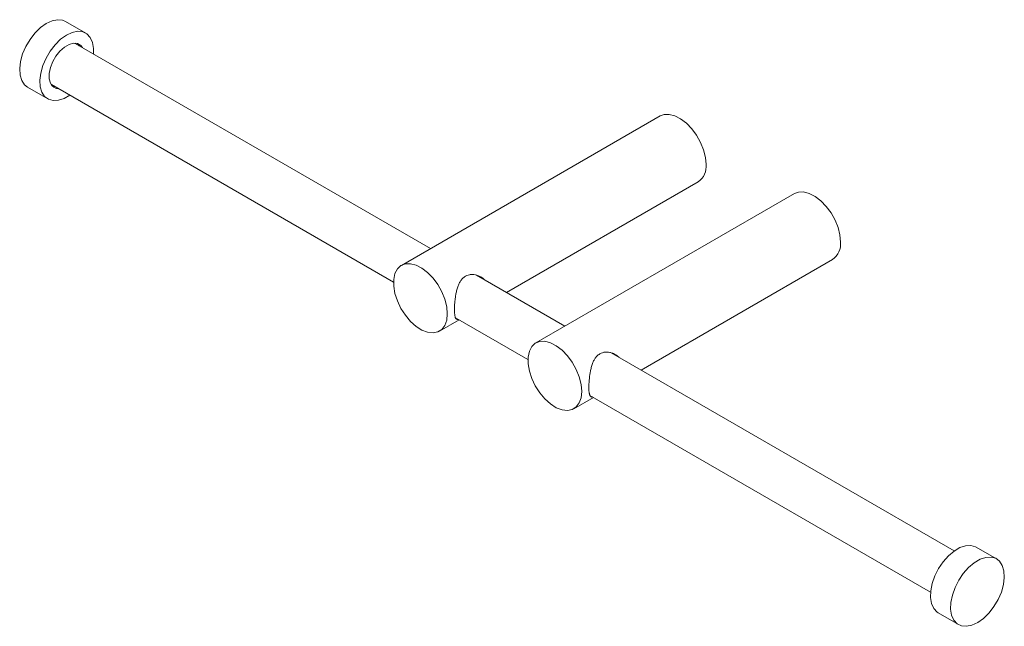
# Model space of a CAD drawing. Header units: millimetres. Extents: x -317 to 309, y 56 to 356.
# Tile 2 of 3: x 102 to 309, y 56 to 183. Entities that reach past the tile are written whole.
import ezdxf

# ---------------------------------------------------------------- set-up
doc = ezdxf.new("R2010")
doc.units = ezdxf.units.MM

msp = doc.modelspace()

# ---------------------------------------------------------------- linework, layer by layer
at = {"color": 7, "linetype": 'Continuous', "lineweight": 15}
for p, q in [((115.676, 180.359), (111.433, 182.808)), ((188.226, 135.013), (113.469, 178.169)), ((114.269, 177.707), (113.924, 178.14)), ((103.434, 168.951), (107.677, 166.502)), ((108.469, 169.508), (108.372, 169.569)), ((108.469, 169.508), (180.444, 127.958)), ((108.722, 169.129), (109.27, 169.046)), ((236.547, 162.908), (182.1, 131.476)), ((204.227, 125.775), (244.546, 149.051)), ((264.831, 146.58), (210.384, 115.148)), ((232.511, 109.447), (272.83, 132.723)), ((216.51, 118.685), (197.925, 129.413)), ((193.483, 120.431), (208.728, 111.63)), ((190.099, 117.619), (194.226, 120.002)), ((298.437, 71.389), (226.209, 113.085)), ((218.383, 101.291), (222.51, 103.674)), ((221.768, 104.103), (293.437, 62.729)), ((307.302, 69.735), (303.059, 72.185)), ((295.06, 58.328), (299.303, 55.879))]:
    msp.add_line(p, q, dxfattribs=at)
at = {"color": 7, "linetype": 'Continuous', "lineweight": 15, "flags": 128}
for points in [[(111.433, 182.808), (110.8, 183.073), (109.744, 183.176), (108.58, 182.938), (107.362, 182.37), (106.148, 181.499), (104.994, 180.364), (103.954, 179.021), (103.076, 177.53), (102.403, 175.962), (101.964, 174.39), (101.782, 172.888), (101.863, 171.526), (102.205, 170.367)], [(117.299, 175.958), (117.321, 177.125), (117.107, 178.393), (116.64, 179.428), (115.941, 180.184), (115.042, 180.623), (113.986, 180.727), (112.822, 180.489), (111.605, 179.921), (110.39, 179.049), (109.236, 177.915), (108.196, 176.571), (107.319, 175.081), (106.645, 173.513), (106.207, 171.941), (106.024, 170.439), (106.106, 169.076), (106.448, 167.918), (106.448, 167.918)], [(114.977, 177.298), (114.623, 177.738), (113.939, 178.135), (113.1, 178.211), (112.164, 177.962), (111.195, 177.403), (110.259, 176.574), (109.419, 175.531), (108.733, 174.344), (108.248, 173.095), (107.996, 171.869), (107.995, 170.75), (108.245, 169.813)], [(113.367, 178.223), (113.428, 178.191), (113.469, 178.169)], [(102.205, 170.367), (102.792, 169.466), (103.434, 168.951)], [(106.448, 167.918), (107.035, 167.017), (107.838, 166.416), (108.821, 166.143), (109.938, 166.211), (111.136, 166.616), (112.299, 167.297)], [(246.203, 152.714), (246.071, 154.195), (245.681, 155.759), (245.05, 157.333), (244.209, 158.844), (243.196, 160.221), (242.06, 161.4), (240.853, 162.326), (239.631, 162.954), (238.453, 163.257), (237.372, 163.219), (236.547, 162.908)], [(274.488, 136.386), (274.355, 137.866), (273.965, 139.43), (273.334, 141.005), (272.493, 142.516), (271.48, 143.893), (270.344, 145.072), (269.137, 145.997), (267.916, 146.626), (266.737, 146.929), (265.656, 146.891), (264.831, 146.58)], [(191.756, 121.282), (191.624, 122.763), (191.233, 124.327), (190.603, 125.901), (189.761, 127.412), (188.749, 128.79), (187.613, 129.968), (186.406, 130.894), (185.184, 131.522), (184.005, 131.825), (182.925, 131.787), (181.992, 131.411), (181.252, 130.714), (180.739, 129.728), (180.476, 128.501), (180.476, 127.088), (180.739, 125.557), (181.252, 123.978), (181.992, 122.426), (182.925, 120.974), (184.005, 119.688), (185.184, 118.63), (186.406, 117.848), (187.613, 117.38), (188.749, 117.247), (189.761, 117.455), (190.603, 117.995), (191.233, 118.841), (191.624, 119.954), (191.756, 121.282)], [(220.04, 104.954), (219.908, 106.435), (219.518, 107.999), (218.887, 109.573), (218.046, 111.084), (217.033, 112.461), (215.897, 113.64), (214.69, 114.566), (213.468, 115.194), (212.29, 115.497), (211.209, 115.459), (210.277, 115.083), (209.536, 114.386), (209.023, 113.4), (208.76, 112.172), (208.76, 110.76), (209.023, 109.229), (209.536, 107.65), (210.277, 106.098), (211.209, 104.646), (212.29, 103.36), (213.468, 102.302), (214.69, 101.52), (215.897, 101.052), (217.033, 100.919), (218.046, 101.127), (218.887, 101.667), (219.518, 102.513), (219.908, 103.626), (220.04, 104.954)], [(295.06, 58.328), (294.795, 58.503), (294.096, 59.258), (293.628, 60.294), (293.415, 61.562), (293.466, 63.002), (293.778, 64.548), (294.338, 66.128), (295.118, 67.666), (296.082, 69.092), (297.186, 70.338), (298.377, 71.347), (299.6, 72.071), (300.798, 72.476), (301.914, 72.544), (302.898, 72.271), (303.059, 72.185)], [(308.53, 68.32), (308.873, 67.161), (308.954, 65.799), (308.772, 64.297), (308.333, 62.725), (307.66, 61.157), (306.782, 59.666), (305.742, 58.322), (304.588, 57.188), (303.374, 56.316), (302.156, 55.749), (300.992, 55.511), (299.936, 55.614), (299.037, 56.053), (298.338, 56.809), (297.871, 57.845), (297.658, 59.113), (297.709, 60.553), (298.021, 62.099), (298.58, 63.678), (299.36, 65.217), (300.325, 66.642), (301.428, 67.889), (302.62, 68.898), (303.843, 69.621), (305.041, 70.027), (306.157, 70.095), (307.14, 69.821), (307.944, 69.22), (308.53, 68.32)]]:
    msp.add_lwpolyline(points, dxfattribs=at)
at = {"color": 7, "linetype": 'Continuous', "lineweight": 15}
for centre, radius, start, end in [((109.984, 170.512), 1.874, 201.91626, 269.77924), ((242.269, 152.288), 3.957, 305.12687, 6.18531), ((270.554, 135.959), 3.957, 305.12687, 6.18531)]:
    msp.add_arc(centre, radius, start, end, dxfattribs=at)
for points, knots in [([(194.044, 120.107), (194.043, 120.107), (193.945, 120.087), (193.83, 120.101), (193.691, 120.16), (193.595, 120.24), (193.509, 120.362), (193.436, 120.524), (193.38, 120.714), (193.325, 120.986), (193.289, 121.293), (193.268, 121.649), (193.256, 122.036), (193.259, 122.467), (193.277, 122.923), (193.304, 123.383), (193.344, 123.856), (193.399, 124.344), (193.466, 124.854), (193.553, 125.373), (193.663, 125.901), (193.799, 126.457), (193.972, 127.012), (194.178, 127.512), (194.394, 127.952), (194.639, 128.34), (194.945, 128.7), (195.226, 128.966), (195.455, 129.111), (195.569, 129.185)], [0, 0, 0, 0, 0.000919, 0.0605684, 0.0907944, 0.1253877, 0.1602259, 0.1958895, 0.2318688, 0.2595797, 0.3158877, 0.3445748, 0.3722909, 0.4287732, 0.4576156, 0.4839944, 0.5375525, 0.5647648, 0.593199, 0.6508218, 0.680037, 0.7127808, 0.7792343, 0.8130217, 0.8411775, 0.8983155, 0.9274068, 0.9634314, 1, 1, 1, 1]), ([(195.569, 129.185), (195.659, 129.232), (195.93, 129.376), (196.33, 129.491), (196.74, 129.544), (197.154, 129.554), (197.567, 129.506), (197.984, 129.403), (198.419, 129.255), (198.844, 129.043), (199.24, 128.768), (199.459, 128.592), (199.568, 128.476), (199.589, 128.453)], [0, 0, 0, 0, 0.0695868, 0.2117086, 0.2843692, 0.3539336, 0.4949856, 0.5665085, 0.6459985, 0.8070988, 0.8888506, 0.9779458, 1, 1, 1, 1]), ([(222.328, 103.779), (222.327, 103.779), (222.229, 103.758), (222.115, 103.773), (221.975, 103.832), (221.88, 103.912), (221.793, 104.034), (221.72, 104.196), (221.664, 104.386), (221.61, 104.658), (221.573, 104.965), (221.552, 105.321), (221.541, 105.708), (221.544, 106.139), (221.562, 106.595), (221.588, 107.055), (221.628, 107.528), (221.683, 108.016), (221.751, 108.526), (221.837, 109.045), (221.947, 109.573), (222.083, 110.129), (222.256, 110.683), (222.462, 111.184), (222.678, 111.624), (222.923, 112.012), (223.229, 112.372), (223.511, 112.637), (223.739, 112.783), (223.854, 112.856)], [0, 0, 0, 0, 0.000919, 0.0605684, 0.0907944, 0.1253877, 0.1602259, 0.1958895, 0.2318688, 0.2595797, 0.3158877, 0.3445748, 0.3722909, 0.4287732, 0.4576156, 0.4839944, 0.5375525, 0.5647648, 0.593199, 0.6508218, 0.680037, 0.7127808, 0.7792343, 0.8130217, 0.8411775, 0.8983155, 0.9274068, 0.9634314, 1, 1, 1, 1]), ([(223.854, 112.856), (223.943, 112.904), (224.215, 113.048), (224.614, 113.163), (225.024, 113.216), (225.438, 113.226), (225.852, 113.178), (226.269, 113.075), (226.703, 112.926), (227.128, 112.715), (227.524, 112.439), (227.743, 112.264), (227.852, 112.148), (227.874, 112.124)], [0, 0, 0, 0, 0.06958682, 0.21170863, 0.28436923, 0.35393365, 0.4949856, 0.56650853, 0.64599852, 0.80709883, 0.88885061, 0.97794584, 1, 1, 1, 1])]:
    msp.add_open_spline(points, degree=3, knots=knots, dxfattribs=at)

doc.saveas('drawing.dxf')
